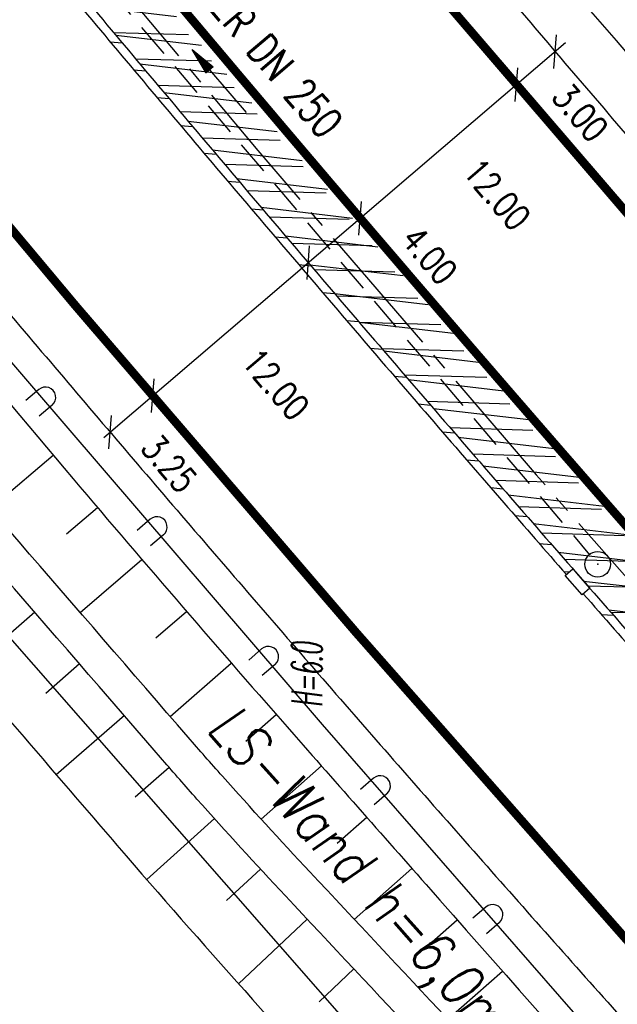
# Model space of a CAD drawing. Extents: x 448150 to 449332, y 437108 to 438384.
# Tile 124 of 172: x 448571 to 448606, y 437831 to 437889. Entities that reach past the tile are written whole.
import ezdxf
from ezdxf.enums import TextEntityAlignment as Align

# ---------------------------------------------------------------- set-up
doc = ezdxf.new("R2010")
doc.units = 0
doc.header["$LTSCALE"] = 2
doc.header["$MEASUREMENT"] = 0
for name, pattern in [('ACHSE', [5.5, 4, -0.5, 0.5, -0.5]), ('AUSGEZOGEN', [0]), ('GESTRICH-X2', [1.5, 1, -0.5])]:
    doc.linetypes.add(name, pattern=pattern)
doc.layers.get('0').update_dxf_attribs({"linetype": 'AUSGEZOGEN'})
for name, color, linetype in [('212-GRENZL-BAB', 7, 'AUSGEZOGEN'), ('ACHSETOP', 250, 'ACHSE'), ('ANMERKUNG', 7, 'CONTINUOUS'), ('BOESCHG', 250, 'AUSGEZOGEN'), ('BW-SCHRIFT', 250, 'AUSGEZOGEN'), ('DB-Flussumverlegungen', 15, 'CONTINUOUS'), ('FBRTOP', 250, 'AUSGEZOGEN'), ('KANAL', 7, 'GESTRICH-X2'), ('LAERMWAND', 1, 'AUSGEZOGEN'), ('MULDE', 250, 'AUSGEZOGEN'), ('PFEIL', 7, 'CONTINUOUS'), ('SCHLITZRINNE', 200, 'AUSGEZOGEN'), ('SCHRIFT', 7, 'AUSGEZOGEN'), ('SCHSYMBOL', 200, 'AUSGEZOGEN'), ('TEXTO', 4, 'CONTINUOUS')]:
    doc.layers.add(name, color=color, linetype=linetype)
doc.styles.add('ROMANS', font='romans.shx', dxfattribs={"width": 0.8})
pattern_1 = [(358.2745306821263, (448649.363878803, 437806.4095815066), (0.04516585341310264, 1.49931986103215), [])]

# ---------------------------------------------------------------- blocks, each defined once
blk = doc.blocks.new('LAERMR')
for p, q in [((-0.600039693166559, 0.1830825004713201), (-0.5998228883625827, -0.8169174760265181)), ((0.5999602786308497, 0.1833426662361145), (0.6001770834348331, -0.8166573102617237))]:
    blk.add_line(p, q)
blk.add_arc((-3.970726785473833e-05, 0.1832125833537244), 0.6, 0.01242200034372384, 180.0124220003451)
blk = doc.blocks.new('GST')
at = {"color": 0}
blk.add_circle((0, 0), 0.75, dxfattribs=at)
blk.add_point((0, 0), dxfattribs=at)
blk = doc.blocks.new('PFEIL2')
at = {"color": 0}
for p, q in [((0.8796887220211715, 0.0024565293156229), (-2.401395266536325, -0.0115320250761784)), ((0.8808543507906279, -0.2709205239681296), (0.8785230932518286, 0.2758335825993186)), ((0.8785230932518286, 0.2758335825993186), (2.429089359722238, 0.0090619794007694)), ((0.9110887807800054, 0.2702307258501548), (0.8785706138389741, 0.2646884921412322)), ((0.9651190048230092, 0.2609349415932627), (0.8786494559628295, 0.2461975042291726)), ((1.01914922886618, 0.2516391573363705), (0.8787282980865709, 0.2277065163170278)), ((1.073179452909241, 0.24234337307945), (0.8788071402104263, 0.2092155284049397)), ((1.127209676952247, 0.2330475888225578), (0.8788859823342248, 0.1907245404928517)), ((1.181239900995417, 0.2237518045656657), (0.8789648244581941, 0.1722335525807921)), ((1.235270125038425, 0.2144560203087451), (0.8790436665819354, 0.1537425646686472)), ((1.289300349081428, 0.2051602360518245), (0.8791225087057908, 0.1352515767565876)), ((1.34333057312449, 0.195864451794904), (0.8792013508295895, 0.1167605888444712)), ((1.397360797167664, 0.1865686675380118), (0.8792801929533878, 0.0982696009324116)), ((1.451391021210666, 0.1772728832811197), (0.8793590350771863, 0.0797786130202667)), ((1.505421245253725, 0.1679770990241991), (0.8794378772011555, 0.0612876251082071)), ((1.559451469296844, 0.1586813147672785), (0.8795167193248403, 0.0427966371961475)), ((1.613481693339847, 0.1493855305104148), (0.8795955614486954, 0.024305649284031)), ((1.66751191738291, 0.140089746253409), (0.8796744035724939, 0.005814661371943)), ((1.721542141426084, 0.1307939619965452), (0.8797532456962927, -0.0126763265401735)), ((1.775572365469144, 0.1214981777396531), (0.8798320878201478, -0.0311673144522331)), ((1.82960258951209, 0.1122023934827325), (0.8799109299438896, -0.0496583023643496)), ((1.883632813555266, 0.1029066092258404), (0.8799897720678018, -0.0681492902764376)), ((1.937663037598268, 0.0936108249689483), (0.8800686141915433, -0.08664027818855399)), ((1.991693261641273, 0.0843150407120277), (0.8801474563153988, -0.105131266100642)), ((2.045723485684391, 0.0750192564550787), (0.8802262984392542, -0.1236222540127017)), ((2.099753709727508, 0.0657234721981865), (0.8803051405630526, -0.1421132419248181)), ((2.153783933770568, 0.056427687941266), (0.8803839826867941, -0.1606042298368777)), ((2.207814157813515, 0.0471319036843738), (0.8804628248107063, -0.1790952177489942)), ((2.261844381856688, 0.0378361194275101), (0.8805416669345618, -0.1975862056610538)), ((2.31587460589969, 0.0285403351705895), (0.8806205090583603, -0.2160771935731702)), ((2.36990482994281, 0.0192445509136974), (0.8806993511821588, -0.2345681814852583)), ((2.423935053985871, 0.009948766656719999), (0.8807781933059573, -0.2530591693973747)), ((2.429089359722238, 0.0090619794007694), (0.8808543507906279, -0.2709205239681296))]:
    blk.add_line(p, q, dxfattribs=at)

msp = doc.modelspace()

# ---------------------------------------------------------------- hatches: boundary and pattern name
at = {"layer": 'SCHLITZRINNE'}
h = msp.add_hatch(dxfattribs=at)
h.set_pattern_fill('_USER', color=256, scale=1.5, angle=45, style=0, pattern_type=0)
h.set_pattern_definition([(353.2903893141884, (448535.0214528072, 437939.7289510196), (0.1752559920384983, 1.489726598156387), [])])
edge = h.paths.add_edge_path()
edge.add_arc((450110.1306910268, 439174.8855906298), 2002.144653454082, 217.6466916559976, 217.7521611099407)
edge.add_arc((450110.1306910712, 439174.8855906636), 2001.644653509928, 217.6466916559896, 217.8050314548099)
edge.add_arc((450106.0111629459, 439171.6895692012), 1996.430723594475, 217.8050312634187, 218.1638878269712)
edge.add_arc((450104.6204673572, 439170.5966182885), 1994.661945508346, 218.1638878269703, 218.5234401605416)
edge.add_arc((450102.3610331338, 439168.7978830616), 1991.77395461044, 218.5234403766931, 218.8832532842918)
edge.add_arc((450113.0802769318, 439177.4420506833), 2005.544351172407, 218.8832532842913, 219.2403848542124)
edge.add_arc((450118.7786976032, 439182.0962609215), 2012.90190994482, 219.2403848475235, 219.5968631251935)
edge.add_arc((450119.4406360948, 439182.6438030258), 2013.760958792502, 219.5968631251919, 219.9534656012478)
edge.add_arc((450109.1314138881, 439174.007603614), 2000.312389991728, 219.9534657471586, 220.3112649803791)
edge.add_arc((450102.1189203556, 439168.0582058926), 1991.116173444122, 220.3112649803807, 220.6706485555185)
edge.add_arc((450113.5814255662, 439177.9073012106), 2006.228873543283, 220.6706484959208, 221.0286759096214)
edge.add_arc((450111.6346336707, 439176.2132694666), 2003.648225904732, 221.028675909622, 221.3868683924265)
edge.add_arc((450104.9853657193, 439170.3538559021), 1994.78563646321, 221.3868683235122, 221.7458556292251)
edge.add_arc((450107.8928366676, 439172.9484951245), 1998.682499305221, 221.7458556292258, 222.1044143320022)
edge.add_arc((450110.1228680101, 439174.9637980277), 2001.688241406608, 222.1044143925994, 222.4627037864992)
edge.add_arc((450114.2325152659, 439178.7246774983), 2007.259005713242, 222.4627037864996, 222.8197621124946)
edge.add_arc((450115.8226584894, 439180.1981843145), 2009.426902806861, 222.8197620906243, 223.1766277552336)
edge.add_arc((450111.7406385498, 439176.3680447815), 2003.829326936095, 223.1766277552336, 223.5348545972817)
edge.add_arc((450104.4442216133, 439169.4355758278), 1993.7646945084, 223.5348548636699, 223.8939847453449)
edge.add_arc((450103.9872383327, 439168.9959033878), 1993.130545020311, 223.8939847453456, 224.2529103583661)
edge.add_arc((450116.3561424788, 439181.046388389), 2010.399128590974, 224.2529105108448, 224.6102912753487)
edge.add_arc((450116.7664725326, 439181.4511742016), 2010.975515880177, 224.6102912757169, 224.7212884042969)
edge.add_line((448524.848253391, 437951.9944236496), (448525.2441494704, 437952.2998189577))
h = msp.add_hatch(dxfattribs=at)
h.set_pattern_fill('_USER', color=256, scale=1.5, angle=45, style=0, pattern_type=0)
h.set_pattern_definition(pattern_1)
edge = h.paths.add_edge_path()
edge.add_arc((450115.8226584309, 439180.198184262), 2009.926902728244, 222.955100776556, 223.1766277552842)
edge.add_arc((450111.7406385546, 439176.3680447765), 2004.329326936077, 223.176627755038, 223.534854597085)
edge.add_arc((450104.4442218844, 439169.4355760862), 1994.264694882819, 223.5348548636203, 223.8939847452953)
edge.add_arc((450103.9872383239, 439168.9959033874), 1993.630545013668, 223.8939847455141, 224.2529103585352)
edge.add_arc((450116.3561426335, 439181.0463885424), 2010.899128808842, 224.252910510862, 224.6102912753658)
edge.add_arc((450116.7664725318, 439181.4511742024), 2011.475515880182, 224.6102912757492, 224.72128840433)
edge.add_arc((450110.1306910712, 439174.8855906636), 2001.644653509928, 217.6466916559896, 217.8050314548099)
edge.add_arc((450106.0111629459, 439171.6895692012), 1996.430723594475, 217.8050312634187, 218.1638878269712)
edge.add_arc((450104.6204673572, 439170.5966182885), 1994.661945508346, 218.1638878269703, 218.5234401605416)
edge.add_arc((450102.3610331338, 439168.7978830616), 1991.77395461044, 218.5234403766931, 218.8832532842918)
edge.add_arc((450113.0802769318, 439177.4420506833), 2005.544351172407, 218.8832532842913, 219.2403848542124)
edge.add_arc((450118.7786976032, 439182.0962609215), 2012.90190994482, 219.2403848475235, 219.5968631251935)
edge.add_arc((450119.4406360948, 439182.6438030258), 2013.760958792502, 219.5968631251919, 219.9534656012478)
edge.add_arc((450109.1314138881, 439174.007603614), 2000.312389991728, 219.9534657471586, 220.3112649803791)
edge.add_arc((450102.1189203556, 439168.0582058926), 1991.116173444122, 220.3112649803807, 220.6706485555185)
edge.add_arc((450113.5814255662, 439177.9073012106), 2006.228873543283, 220.6706484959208, 221.0286759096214)
edge.add_arc((450111.6346336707, 439176.2132694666), 2003.648225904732, 221.028675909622, 221.3868683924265)
edge.add_arc((450104.9853657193, 439170.3538559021), 1994.78563646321, 221.3868683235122, 221.7458556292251)
edge.add_arc((450107.8928366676, 439172.9484951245), 1998.682499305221, 221.7458556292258, 222.1044143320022)
edge.add_arc((450110.1228680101, 439174.9637980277), 2001.688241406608, 222.1044143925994, 222.4627037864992)
edge.add_arc((450114.2325152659, 439178.7246774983), 2007.259005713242, 222.4627037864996, 222.8197621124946)
edge.add_arc((450115.8226584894, 439180.1981843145), 2009.426902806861, 222.8197620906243, 223.1766277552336)
edge.add_arc((450111.7406385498, 439176.3680447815), 2003.829326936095, 223.1766277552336, 223.5348545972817)
edge.add_arc((450104.4442216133, 439169.4355758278), 1993.7646945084, 223.5348548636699, 223.8939847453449)
edge.add_arc((450103.9872383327, 439168.9959033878), 1993.130545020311, 223.8939847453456, 224.2529103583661)
edge.add_arc((450116.3561424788, 439181.046388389), 2010.399128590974, 224.2529105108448, 224.6102912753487)
edge.add_arc((450116.7664725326, 439181.4511742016), 2010.975515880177, 224.6102912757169, 224.7212884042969)
h = msp.add_hatch(dxfattribs=at)
h.set_pattern_fill('_USER', color=256, scale=1.5, angle=45, style=0, pattern_type=0)
h.set_pattern_definition(pattern_1)
edge = h.paths.add_edge_path()
edge.add_arc((450116.7664726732, 439181.4511743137), 2010.975516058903, 224.7212884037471, 224.9675874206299)
edge.add_arc((450103.943453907, 439168.6426522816), 1992.851276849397, 224.967587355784, 225.2539309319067)
edge.add_arc((450116.7664726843, 439181.4511743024), 2011.475516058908, 224.7212884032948, 224.8060374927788)
edge.add_arc((450115.8226584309, 439180.198184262), 2009.926902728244, 222.955100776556, 223.1766277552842)
edge.add_arc((450111.7406385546, 439176.3680447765), 2004.329326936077, 223.176627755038, 223.534854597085)
edge.add_arc((450104.4442218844, 439169.4355760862), 1994.264694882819, 223.5348548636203, 223.8939847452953)
edge.add_arc((450103.9872383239, 439168.9959033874), 1993.630545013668, 223.8939847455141, 224.2529103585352)
edge.add_arc((450116.3561426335, 439181.0463885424), 2010.899128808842, 224.252910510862, 224.6102912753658)
edge.add_arc((450116.7664725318, 439181.4511742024), 2011.475515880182, 224.6102912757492, 224.72128840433)
edge.add_arc((450110.1306910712, 439174.8855906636), 2001.644653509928, 217.6466916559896, 217.8050314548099)
edge.add_arc((450106.0111629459, 439171.6895692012), 1996.430723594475, 217.8050312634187, 218.1638878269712)
edge.add_arc((450104.6204673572, 439170.5966182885), 1994.661945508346, 218.1638878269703, 218.5234401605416)
edge.add_arc((450102.3610331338, 439168.7978830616), 1991.77395461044, 218.5234403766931, 218.8832532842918)
edge.add_arc((450113.0802769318, 439177.4420506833), 2005.544351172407, 218.8832532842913, 219.2403848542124)
edge.add_arc((450118.7786976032, 439182.0962609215), 2012.90190994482, 219.2403848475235, 219.5968631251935)
edge.add_arc((450119.4406360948, 439182.6438030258), 2013.760958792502, 219.5968631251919, 219.9534656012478)
edge.add_arc((450109.1314138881, 439174.007603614), 2000.312389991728, 219.9534657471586, 220.3112649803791)
edge.add_arc((450102.1189203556, 439168.0582058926), 1991.116173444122, 220.3112649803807, 220.6706485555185)
edge.add_arc((450113.5814255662, 439177.9073012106), 2006.228873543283, 220.6706484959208, 221.0286759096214)
edge.add_arc((450111.6346336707, 439176.2132694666), 2003.648225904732, 221.028675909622, 221.3868683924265)
edge.add_arc((450104.9853657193, 439170.3538559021), 1994.78563646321, 221.3868683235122, 221.7458556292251)
edge.add_arc((450107.8928366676, 439172.9484951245), 1998.682499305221, 221.7458556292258, 222.1044143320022)
edge.add_arc((450110.1228680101, 439174.9637980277), 2001.688241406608, 222.1044143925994, 222.4627037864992)
edge.add_arc((450114.2325152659, 439178.7246774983), 2007.259005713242, 222.4627037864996, 222.8197621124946)
edge.add_arc((450115.8226584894, 439180.1981843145), 2009.426902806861, 222.8197620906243, 223.1766277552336)
edge.add_arc((450111.7406385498, 439176.3680447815), 2003.829326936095, 223.1766277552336, 223.5348545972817)
edge.add_arc((450104.4442216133, 439169.4355758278), 1993.7646945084, 223.5348548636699, 223.8939847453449)
edge.add_arc((450103.9872383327, 439168.9959033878), 1993.130545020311, 223.8939847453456, 224.2529103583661)
edge.add_arc((450116.3561424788, 439181.046388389), 2010.399128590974, 224.2529105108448, 224.6102912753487)
edge.add_arc((450116.7664725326, 439181.4511742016), 2010.975515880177, 224.6102912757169, 224.7212884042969)
h = msp.add_hatch(dxfattribs=at)
h.set_pattern_fill('_USER', color=256, scale=1.5, angle=45, style=0, pattern_type=0)
h.set_pattern_definition([(0.1980866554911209, (448696.2442346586, 437758.026077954), (-0.005185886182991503, 1.499991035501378), [])])
edge = h.paths.add_edge_path()
edge.add_arc((450103.943454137, 439168.6426525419), 1992.851277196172, 225.2539309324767, 225.3265045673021)
edge.add_arc((450104.3794287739, 439169.0836245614), 1993.47138219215, 225.326504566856, 225.6855134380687)
edge.add_arc((450114.1124824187, 439179.0524163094), 2007.403687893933, 225.6855135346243, 226.0432743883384)
edge.add_arc((450116.3736194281, 439181.3974340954), 2010.661271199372, 226.0432743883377, 226.400342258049)
edge.add_arc((450108.3451864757, 439172.9666465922), 1999.019367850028, 226.4003422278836, 226.7584483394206)
edge.add_arc((450107.3588564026, 439171.9178370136), 1997.579628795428, 226.7584483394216, 227.1168978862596)
edge.add_arc((450114.2204334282, 439179.3061425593), 2007.662698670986, 227.1168979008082, 227.4744461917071)
edge.add_arc((450112.0440671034, 439176.9331811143), 2004.442835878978, 227.4744461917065, 227.8323801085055)
edge.add_arc((450107.8236874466, 439172.2734703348), 1998.155983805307, 227.8323802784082, 228.1908768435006)
edge.add_arc((450107.6633674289, 439172.0942196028), 1997.915498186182, 228.1908768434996, 228.5497477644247)
edge.add_arc((450107.0338601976, 439171.3814444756), 1996.964536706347, 228.5497477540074, 228.9087041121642)
edge.add_arc((450111.5720438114, 439176.5852576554), 2003.869229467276, 228.9087041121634, 229.2659637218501)
edge.add_arc((450119.0927358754, 439185.3183664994), 2015.394332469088, 229.2659636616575, 229.6222003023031)
edge.add_arc((450115.1341163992, 439180.6633512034), 2009.283699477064, 229.6222003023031, 229.9799192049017)
edge.add_arc((450101.8076372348, 439164.7927714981), 1988.560033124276, 229.9799192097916, 230.3394972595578)
edge.add_arc((450135.9051685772, 439205.9211021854), 2041.984570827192, 230.3394972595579, 230.6991443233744)
edge.add_arc((450015.7876965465, 439059.170701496), 1852.343100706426, 230.6991443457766, 231.0767531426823)
edge.add_arc((450440.0375489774, 439584.5130156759), 2527.600447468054, 231.0767531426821, 231.4132104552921)
edge.add_arc((449605.1761936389, 438538.2055732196), 1189.036759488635, 231.4132105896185, 231.9037650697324)
edge.add_arc((451876.5991440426, 441435.4507137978), 4870.529883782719, 231.9037650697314, 232.0541152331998)
edge.add_arc((449764.3854963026, 438726.6709472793), 1435.572195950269, 232.0541152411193, 232.3310514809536)
edge.add_arc((663048.573453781, 714993.4720216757), 350453.466018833, 232.3310514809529, 232.3318236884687)
edge.add_arc((452105.7084385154, 441751.7732129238), 5260.88459689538, 232.3318372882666, 232.3381398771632)
edge.add_arc((1083717.784073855, 1260087.557980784), 1038995.50756355, 232.3381398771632, 232.3388292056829)
edge.add_arc((362297.7477168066, 325361.768706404), 141749.6682493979, 52.33595822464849, 52.34101085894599, ccw=False)
edge.add_arc((130991.0734303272, 25697.40866004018), 520301.5223611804, 52.334581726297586, 52.33595822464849, ccw=False)
edge.add_arc((597397.7431004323, 629905.0213576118), 242982.1868703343, 232.3337962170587, 232.3367437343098)
edge.add_arc((1091510.304045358, 1270060.009055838), 1051651.236085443, 232.3367437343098, 232.3374247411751)
edge.add_arc((63904.40745671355, -61307.13840765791), 630166.9348412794, 52.33651599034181, 52.33765248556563, ccw=False)
edge.add_line((448950.6779704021, 437541.2707616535), (448965.9326858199, 437529.4960618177))
edge.add_arc((450103.9434541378, 439168.6426525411), 1993.351277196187, 225.2539309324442, 225.3265045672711)
edge.add_arc((450104.3794287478, 439169.0836245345), 1993.971382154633, 225.3265045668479, 225.6339517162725)
h = msp.add_hatch(dxfattribs=at)
h.set_pattern_fill('_USER', color=256, scale=1.5, angle=45, style=0, pattern_type=0)
h.set_pattern_definition([(1.08479702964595, (448717.7676588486, 437736.8697996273), (-0.02839822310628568, 1.499731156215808), [])])
edge = h.paths.add_edge_path()
edge.add_arc((450104.379387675, 439169.0835825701), 1993.971323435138, 225.6771355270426, 225.6855134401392)
edge.add_arc((450114.1124825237, 439179.0524164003), 2007.903688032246, 225.6855135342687, 226.043274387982)
edge.add_arc((450116.3736194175, 439181.3974340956), 2011.161271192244, 226.0432743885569, 226.3487635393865)
edge.add_arc((450103.943454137, 439168.6426525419), 1992.851277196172, 225.2539309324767, 225.3265045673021)
edge.add_arc((450104.3794287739, 439169.0836245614), 1993.47138219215, 225.326504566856, 225.6855134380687)
edge.add_arc((450114.1124824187, 439179.0524163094), 2007.403687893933, 225.6855135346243, 226.0432743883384)
edge.add_arc((450116.3736194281, 439181.3974340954), 2010.661271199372, 226.0432743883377, 226.400342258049)
edge.add_arc((450108.3451864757, 439172.9666465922), 1999.019367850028, 226.4003422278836, 226.7584483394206)
edge.add_arc((450107.3588564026, 439171.9178370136), 1997.579628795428, 226.7584483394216, 227.1168978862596)
edge.add_arc((450114.2204334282, 439179.3061425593), 2007.662698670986, 227.1168979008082, 227.4744461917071)
edge.add_arc((450112.0440671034, 439176.9331811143), 2004.442835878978, 227.4744461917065, 227.8323801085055)
edge.add_arc((450107.8236874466, 439172.2734703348), 1998.155983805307, 227.8323802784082, 228.1908768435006)
edge.add_arc((450107.6633674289, 439172.0942196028), 1997.915498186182, 228.1908768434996, 228.5497477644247)
edge.add_arc((450107.0338601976, 439171.3814444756), 1996.964536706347, 228.5497477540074, 228.9087041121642)
edge.add_arc((450111.5720438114, 439176.5852576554), 2003.869229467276, 228.9087041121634, 229.2659637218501)
edge.add_arc((450119.0927358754, 439185.3183664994), 2015.394332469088, 229.2659636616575, 229.6222003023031)
edge.add_arc((450115.1341163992, 439180.6633512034), 2009.283699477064, 229.6222003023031, 229.9799192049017)
edge.add_arc((450101.8076372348, 439164.7927714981), 1988.560033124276, 229.9799192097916, 230.3394972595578)
edge.add_arc((450135.9051685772, 439205.9211021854), 2041.984570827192, 230.3394972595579, 230.6991443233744)
edge.add_arc((450015.7876965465, 439059.170701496), 1852.343100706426, 230.6991443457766, 231.0767531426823)
edge.add_arc((450440.0375489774, 439584.5130156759), 2527.600447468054, 231.0767531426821, 231.4132104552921)
edge.add_arc((449605.1761936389, 438538.2055732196), 1189.036759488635, 231.4132105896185, 231.9037650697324)
edge.add_arc((451876.5991440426, 441435.4507137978), 4870.529883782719, 231.9037650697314, 232.0541152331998)
edge.add_arc((449764.3854963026, 438726.6709472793), 1435.572195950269, 232.0541152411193, 232.3310514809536)
edge.add_arc((663048.573453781, 714993.4720216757), 350453.466018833, 232.3310514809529, 232.3318236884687)
edge.add_arc((452105.7084385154, 441751.7732129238), 5260.88459689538, 232.3318372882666, 232.3381398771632)
edge.add_arc((1083717.784073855, 1260087.557980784), 1038995.50756355, 232.3381398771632, 232.3388292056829)
edge.add_arc((362297.7477168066, 325361.768706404), 141749.6682493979, 52.33595822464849, 52.34101085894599, ccw=False)
edge.add_arc((130991.0734303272, 25697.40866004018), 520301.5223611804, 52.334581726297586, 52.33595822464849, ccw=False)
edge.add_arc((597397.7431004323, 629905.0213576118), 242982.1868703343, 232.3337962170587, 232.3367437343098)
edge.add_arc((1091510.304045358, 1270060.009055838), 1051651.236085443, 232.3367437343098, 232.3374247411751)
edge.add_arc((63904.40745671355, -61307.13840765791), 630166.9348412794, 52.33651599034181, 52.33765248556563, ccw=False)
edge.add_line((448950.6779704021, 437541.2707616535), (448965.9326858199, 437529.4960618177))
h = msp.add_hatch(dxfattribs=at)
h.set_pattern_fill('_USER', color=256, scale=1.5, angle=45, style=0, pattern_type=0)
h.set_pattern_definition([(1.922824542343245, (448737.9662619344, 437717.583523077), (-0.05032998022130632, 1.49915539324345), [])])
edge = h.paths.add_edge_path()
edge.add_arc((450116.3736345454, 439181.3974497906), 2011.161292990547, 226.3915782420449, 226.4003422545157)
edge.add_arc((450108.3451864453, 439172.9666465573), 1999.519367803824, 226.4003422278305, 226.7584483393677)
edge.add_arc((450107.3588563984, 439171.9178370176), 1998.079628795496, 226.7584483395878, 227.1168978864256)
edge.add_arc((450114.2204334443, 439179.3061425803), 2008.162698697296, 227.1168979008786, 227.4744461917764)
edge.add_arc((450112.0440671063, 439176.9331811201), 2004.942835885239, 227.4744461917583, 227.8323801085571)
edge.add_arc((450107.8236875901, 439172.2734704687), 1998.655984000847, 227.832380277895, 228.0686533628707)
edge.add_arc((450103.943454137, 439168.6426525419), 1992.851277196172, 225.2539309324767, 225.3265045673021)
edge.add_arc((450104.3794287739, 439169.0836245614), 1993.47138219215, 225.326504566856, 225.6855134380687)
edge.add_arc((450114.1124824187, 439179.0524163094), 2007.403687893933, 225.6855135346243, 226.0432743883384)
edge.add_arc((450116.3736194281, 439181.3974340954), 2010.661271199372, 226.0432743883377, 226.400342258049)
edge.add_arc((450108.3451864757, 439172.9666465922), 1999.019367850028, 226.4003422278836, 226.7584483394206)
edge.add_arc((450107.3588564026, 439171.9178370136), 1997.579628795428, 226.7584483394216, 227.1168978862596)
edge.add_arc((450114.2204334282, 439179.3061425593), 2007.662698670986, 227.1168979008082, 227.4744461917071)
edge.add_arc((450112.0440671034, 439176.9331811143), 2004.442835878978, 227.4744461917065, 227.8323801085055)
edge.add_arc((450107.8236874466, 439172.2734703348), 1998.155983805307, 227.8323802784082, 228.1908768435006)
edge.add_arc((450107.6633674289, 439172.0942196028), 1997.915498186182, 228.1908768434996, 228.5497477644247)
edge.add_arc((450107.0338601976, 439171.3814444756), 1996.964536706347, 228.5497477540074, 228.9087041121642)
edge.add_arc((450111.5720438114, 439176.5852576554), 2003.869229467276, 228.9087041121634, 229.2659637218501)
edge.add_arc((450119.0927358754, 439185.3183664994), 2015.394332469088, 229.2659636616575, 229.6222003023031)
edge.add_arc((450115.1341163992, 439180.6633512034), 2009.283699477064, 229.6222003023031, 229.9799192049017)
edge.add_arc((450101.8076372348, 439164.7927714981), 1988.560033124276, 229.9799192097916, 230.3394972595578)
edge.add_arc((450135.9051685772, 439205.9211021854), 2041.984570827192, 230.3394972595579, 230.6991443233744)
edge.add_arc((450015.7876965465, 439059.170701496), 1852.343100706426, 230.6991443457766, 231.0767531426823)
edge.add_arc((450440.0375489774, 439584.5130156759), 2527.600447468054, 231.0767531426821, 231.4132104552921)
edge.add_arc((449605.1761936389, 438538.2055732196), 1189.036759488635, 231.4132105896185, 231.9037650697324)
edge.add_arc((451876.5991440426, 441435.4507137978), 4870.529883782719, 231.9037650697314, 232.0541152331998)
edge.add_arc((449764.3854963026, 438726.6709472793), 1435.572195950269, 232.0541152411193, 232.3310514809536)
edge.add_arc((663048.573453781, 714993.4720216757), 350453.466018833, 232.3310514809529, 232.3318236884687)
edge.add_arc((452105.7084385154, 441751.7732129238), 5260.88459689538, 232.3318372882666, 232.3381398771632)
edge.add_arc((1083717.784073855, 1260087.557980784), 1038995.50756355, 232.3381398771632, 232.3388292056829)
edge.add_arc((362297.7477168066, 325361.768706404), 141749.6682493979, 52.33595822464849, 52.34101085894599, ccw=False)
edge.add_arc((130991.0734303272, 25697.40866004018), 520301.5223611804, 52.334581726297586, 52.33595822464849, ccw=False)
edge.add_arc((597397.7431004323, 629905.0213576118), 242982.1868703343, 232.3337962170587, 232.3367437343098)
edge.add_arc((1091510.304045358, 1270060.009055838), 1051651.236085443, 232.3367437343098, 232.3374247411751)
edge.add_arc((63904.40745671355, -61307.13840765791), 630166.9348412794, 52.33651599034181, 52.33765248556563, ccw=False)
edge.add_line((448950.6779704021, 437541.2707616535), (448965.9326858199, 437529.4960618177))
h = msp.add_hatch(dxfattribs=at)
h.set_pattern_fill('_USER', color=256, scale=1.5, angle=45, style=0, pattern_type=0)
h.set_pattern_definition([(5.433360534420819, (448830.8072463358, 437635.43702097), (-0.1420319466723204, 1.49326050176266), [])])
edge = h.paths.add_edge_path()
edge.add_arc((450115.1341164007, 439180.663351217), 2009.783699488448, 229.7033177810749, 229.9799192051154)
edge.add_arc((450101.807637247, 439164.792771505), 1989.060033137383, 229.9799192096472, 230.3394972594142)
edge.add_arc((450135.9051685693, 439205.921102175), 2042.484570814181, 230.3394972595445, 230.6991443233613)
edge.add_arc((450015.7876965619, 439059.1707015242), 1852.843100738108, 230.6991443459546, 231.0767531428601)
edge.add_arc((450440.0375488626, 439584.5130155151), 2528.100447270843, 231.0767531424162, 231.2110681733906)
edge.add_arc((450103.943454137, 439168.6426525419), 1992.851277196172, 225.2539309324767, 225.3265045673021)
edge.add_arc((450104.3794287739, 439169.0836245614), 1993.47138219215, 225.326504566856, 225.6855134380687)
edge.add_arc((450114.1124824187, 439179.0524163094), 2007.403687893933, 225.6855135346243, 226.0432743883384)
edge.add_arc((450116.3736194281, 439181.3974340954), 2010.661271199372, 226.0432743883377, 226.400342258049)
edge.add_arc((450108.3451864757, 439172.9666465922), 1999.019367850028, 226.4003422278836, 226.7584483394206)
edge.add_arc((450107.3588564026, 439171.9178370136), 1997.579628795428, 226.7584483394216, 227.1168978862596)
edge.add_arc((450114.2204334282, 439179.3061425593), 2007.662698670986, 227.1168979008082, 227.4744461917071)
edge.add_arc((450112.0440671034, 439176.9331811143), 2004.442835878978, 227.4744461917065, 227.8323801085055)
edge.add_arc((450107.8236874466, 439172.2734703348), 1998.155983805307, 227.8323802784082, 228.1908768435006)
edge.add_arc((450107.6633674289, 439172.0942196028), 1997.915498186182, 228.1908768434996, 228.5497477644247)
edge.add_arc((450107.0338601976, 439171.3814444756), 1996.964536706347, 228.5497477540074, 228.9087041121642)
edge.add_arc((450111.5720438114, 439176.5852576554), 2003.869229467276, 228.9087041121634, 229.2659637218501)
edge.add_arc((450119.0927358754, 439185.3183664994), 2015.394332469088, 229.2659636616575, 229.6222003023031)
edge.add_arc((450115.1341163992, 439180.6633512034), 2009.283699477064, 229.6222003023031, 229.9799192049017)
edge.add_arc((450101.8076372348, 439164.7927714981), 1988.560033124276, 229.9799192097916, 230.3394972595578)
edge.add_arc((450135.9051685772, 439205.9211021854), 2041.984570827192, 230.3394972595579, 230.6991443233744)
edge.add_arc((450015.7876965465, 439059.170701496), 1852.343100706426, 230.6991443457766, 231.0767531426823)
edge.add_arc((450440.0375489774, 439584.5130156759), 2527.600447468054, 231.0767531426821, 231.4132104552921)
edge.add_arc((449605.1761936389, 438538.2055732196), 1189.036759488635, 231.4132105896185, 231.9037650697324)
edge.add_arc((451876.5991440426, 441435.4507137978), 4870.529883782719, 231.9037650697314, 232.0541152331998)
edge.add_arc((449764.3854963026, 438726.6709472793), 1435.572195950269, 232.0541152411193, 232.3310514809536)
edge.add_arc((663048.573453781, 714993.4720216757), 350453.466018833, 232.3310514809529, 232.3318236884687)
edge.add_arc((452105.7084385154, 441751.7732129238), 5260.88459689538, 232.3318372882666, 232.3381398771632)
edge.add_arc((1083717.784073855, 1260087.557980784), 1038995.50756355, 232.3381398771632, 232.3388292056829)
edge.add_arc((362297.7477168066, 325361.768706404), 141749.6682493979, 52.33595822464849, 52.34101085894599, ccw=False)
edge.add_arc((130991.0734303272, 25697.40866004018), 520301.5223611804, 52.334581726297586, 52.33595822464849, ccw=False)
edge.add_arc((597397.7431004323, 629905.0213576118), 242982.1868703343, 232.3337962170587, 232.3367437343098)
edge.add_arc((1091510.304045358, 1270060.009055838), 1051651.236085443, 232.3367437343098, 232.3374247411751)
edge.add_arc((63904.40745671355, -61307.13840765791), 630166.9348412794, 52.33651599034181, 52.33765248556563, ccw=False)
edge.add_line((448950.6779704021, 437541.2707616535), (448965.9326858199, 437529.4960618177))

# ---------------------------------------------------------------- linework, layer by layer
msp.add_line((448603.3328260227, 437887.5111247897), (448576.3196787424, 437864.431375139))
at = {"layer": '212-GRENZL-BAB', "flags": 128}
msp.add_lwpolyline([(448608.3859923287, 437809.9037843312), (448516.6737435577, 437914.5459533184)], dxfattribs=at)
at = {"layer": 'ACHSETOP', "flags": 128}
msp.add_lwpolyline([(448380.2407538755, 438171.8989118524), (448383.346, 438166.505), (448396.089, 438144.997), (448409.099, 438123.649), (448422.375, 438102.466), (448435.915, 438081.45), (448449.717, 438060.605), (448463.778, 438039.935), (448478.096, 438019.441), (448492.67, 437999.129), (448507.496, 437979), (448522.573, 437959.057), (448537.8970000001, 437939.305), (448553.468, 437919.746), (448569.282, 437900.384), (448585.336, 437881.22), (448601.629, 437862.258), (448618.157, 437843.502), (448634.919, 437824.954), (448651.911, 437806.617), (448669.131, 437788.493), (448686.577, 437770.586), (448704.244, 437752.899), (448722.132, 437735.434), (448740.236, 437718.194), (448758.555, 437701.181), (448777.084, 437684.399), (448795.822, 437667.85), (448814.766, 437651.536), (448833.911, 437635.46), (448853.257, 437619.625), (448872.798, 437604.033), (448888.336, 437591.917), (448892.529, 437588.68), (448912.32, 437573.405), (448932.11, 437558.129), (448951.9, 437542.854), (449011.271, 437497.027), (449090.432, 437435.925), (449169.594, 437374.823), (449183.7020855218, 437363.9332139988)], dxfattribs=at)
at = {"layer": 'BOESCHG'}
for p, q in [((448569.6835699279, 437860.2916493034), (448573.3737931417, 437863.4075046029)), ((448574.1355799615, 437858.8052006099), (448575.9587794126, 437860.3549967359)), ((448574.9438934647, 437854.2171023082), (448578.5556246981, 437857.3125733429)), ((448572.2900364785, 437854.2277096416), (448568.3479476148, 437850.8133431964)), ((448579.3703118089, 437852.7300512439), (448581.1648012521, 437854.280718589)), ((448574.9090944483, 437851.2043780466), (448572.9257642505, 437849.4859556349)), ((448580.2082486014, 437848.1421552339), (448583.786266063, 437851.2594824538)), ((448577.5286732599, 437848.1814977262), (448573.545086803, 437844.7287856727)), ((448584.6352326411, 437846.6811753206), (448586.4199759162, 437848.2489147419)), ((448585.5297424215, 437842.1317742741), (448589.0637994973, 437845.2472188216)), ((448580.1492982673, 437845.1595282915), (448578.156853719, 437843.4235152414)), ((448582.8018729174, 437842.1656380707), (448578.8392500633, 437838.6010896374)), ((448589.9779212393, 437840.7198096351), (448591.7093646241, 437842.2470550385)), ((448585.4974992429, 437839.2104339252), (448583.5112825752, 437837.37329707)), ((448590.9857899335, 437836.2733517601), (448594.3558003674, 437839.2476591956)), ((448588.2293612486, 437836.2886569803), (448584.2062050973, 437832.5130141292)), ((448595.363386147, 437834.8012845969), (448597.0030502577, 437836.2489817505)), ((448590.9661047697, 437833.3714258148), (448588.9216224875, 437831.4541446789)), ((448596.4600701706, 437830.4333815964), (448599.65054927, 437833.2505240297))]:
    msp.add_line(p, q, dxfattribs=at)
for points in [[(448543.315, 437900.819, -0.007568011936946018), (448552.1199183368, 437889.3959782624, 0.01133182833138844), (448558.058, 437881.811, 0.003852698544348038), (448574.5341737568, 437862.0331737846, 0.005016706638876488), (448587.455, 437847.071, 0.0002339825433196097), (448595.9878966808, 437837.3972506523, 8.051435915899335e-05), (448620.803, 437809.3, 0.001388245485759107), (448630.5089723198, 437798.3751242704, -0.003850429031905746), (448633.989, 437794.419, -0.05864571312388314), (448634.1822614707, 437794.1344408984, -0.0323448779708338), (448634.433, 437793.565, -0.1855427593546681), (448634.4244334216, 437793.0551901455, -0.121847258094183), (448633.9779999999, 437792.438)], [(448541.906, 437884.683, 0.007604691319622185), (448551.6329397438, 437871.0305146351, 0.01605821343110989), (448556.541, 437864.789, 0.001578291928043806), (448568.9657586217, 437850.0867173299, 0.002280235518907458), (448577.644, 437839.977, 0.01638344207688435), (448608.0208572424, 437807.1517458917, 0.0650153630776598), (448616.949, 437800.201, 0.02045342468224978), (448618.687568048, 437799.2719773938, -0.02191163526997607), (448620.308, 437798.4, -0.03094158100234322)]]:
    msp.add_lwpolyline(points, format="xyb", dxfattribs=at)
at = {"layer": 'DB-Flussumverlegungen', "linetype": 'Continuous'}
for major_axis, ratio, start_param, end_param in [((139.0171913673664, 139.0171913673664), 0.9999999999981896, 2.808613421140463, 3.279796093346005), ((141.7749077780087, 141.7749077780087), 0.9999999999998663, 2.808613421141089, 3.279161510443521)]:
    msp.add_ellipse((448702.515147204, 437963.6315624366), major_axis=major_axis, ratio=ratio, start_param=start_param, end_param=end_param, dxfattribs=at)
at = {"layer": 'FBRTOP'}
for points in [[(448962.2872515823, 437556.3115259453, -1.522656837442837e-06), (448991.9728388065, 437533.39795862, 9.950078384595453e-07), (449021.6584260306, 437510.4843912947, 4.046808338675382e-07), (449059.5237426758, 437481.2572631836, 3.71065800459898e-07), (449100.8193824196, 437449.3824249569, 2.481725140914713e-06), (449140.4003413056, 437418.8314566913, -3.055097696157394e-06), (449179.9813001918, 437388.2804884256, -1.710758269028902e-06), (449197.089015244, 437375.0754632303, 3.82190209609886e-06)], [(448881.9877413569, 437575.0255367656, 2.987948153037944e-06), (448891.8840349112, 437567.3874242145, -2.204526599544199e-05), (448901.7803284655, 437559.7493116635, -6.005538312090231e-06), (448911.6749453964, 437552.1116073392, 1.286102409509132e-05), (448921.5695623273, 437544.473903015, 2.971727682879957e-06), (448931.4647785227, 437536.8362361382, -4.95882751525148e-06), (448941.359994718, 437529.1985692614, -4.332010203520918e-07), (448949.8080183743, 437522.6777790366, 9.94997030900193e-07)], [(448525.8124890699, 437926.7668060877, 0.001271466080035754), (448532.1587585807, 437918.753413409, 0.001570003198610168), (448540.0396239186, 437908.9176638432, 0.001558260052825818), (448547.9770606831, 437899.1373418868, 0.001555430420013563), (448555.9897991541, 437889.3889365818, 0.001555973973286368), (448564.0693317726, 437879.6830285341, 0.001561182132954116), (448572.182061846, 437870.0598894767, 0.001568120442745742), (448580.3533691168, 437860.4894590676, 0.00156218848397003), (448588.6156875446, 437850.9342275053, 0.001562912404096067), (448596.9306789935, 437841.4386884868, 0.001566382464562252), (448605.2863841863, 437832.0162951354, 0.001564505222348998), (448613.707300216, 437822.6393098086, 0.001563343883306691), (448622.1930095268, 437813.308259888, 0.001557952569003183), (448630.7310683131, 437804.036591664, 0.001557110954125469), (448639.3313705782, 437794.8133136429, 0.001563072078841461), (448647.9979685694, 437785.6344504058, 0.001567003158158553), (448656.6999722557, 437776.5329108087, 0.001445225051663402), (448664.7735481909, 437768.1898621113, 0.001559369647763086)], [(448574.504528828, 437920.8030168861, 0.001555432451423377), (448582.3815602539, 437911.2197146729, 0.001555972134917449), (448590.3241924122, 437901.6782646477, 0.001561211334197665), (448598.2993013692, 437892.2183697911, 0.001568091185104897), (448606.3318604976, 437882.8104456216, 0.001562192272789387), (448614.4537137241, 437873.4176598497, 0.001562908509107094), (448622.6273769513, 437864.0835147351, 0.001566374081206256), (448630.8410851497, 437854.8212453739, 0.001564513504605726), (448639.1188913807, 437845.6036175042, 0.001563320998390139), (448647.4605558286, 437836.4309612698, 0.001557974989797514), (448655.853847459, 437827.3164980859, 0.001557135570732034), (448664.308315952, 437818.249618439, 0.001563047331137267), (448672.8277469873, 437809.2266218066, 0.001566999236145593), (448681.3818679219, 437800.2797545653, 0.001566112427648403), (448689.9842994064, 437791.3944981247, 0.001559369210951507), (448698.6795427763, 437782.5249991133, 0.00155900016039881), (448707.430366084, 437773.7094662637, 0.0015660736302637), (448716.1963437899, 437764.9883681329, 0.0004694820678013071), (448718.8356771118, 437762.383841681, 0.001561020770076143)], [(448902.9174867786, 437602.1365724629, 3.032821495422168e-06), (448912.8122047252, 437594.4996761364, -2.204753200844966e-05)]]:
    msp.add_lwpolyline(points, format="xyb", dxfattribs=at)
at = {"layer": 'FBRTOP', "const_width": 0.5}
for points in [[(448933.3320797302, 437559.7121996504, 2.971381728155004e-06), (448943.2270546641, 437552.0747189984, -4.95891396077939e-06), (448953.1220295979, 437544.4372383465, -1.522580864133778e-06), (448982.8075398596, 437521.5237304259, 9.950021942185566e-07), (449012.4930501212, 437498.6102225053, 4.808282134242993e-07), (449050.3580322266, 437469.3833618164, 4.408802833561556e-07), (449091.6540449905, 437437.5082264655, 2.481723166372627e-06), (449131.2350401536, 437406.957230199, -3.055103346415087e-06), (449170.8160353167, 437376.4062339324, -1.446089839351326e-06), (449185.2770817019, 437365.2441195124, 3.821904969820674e-06)], [(448960.466454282, 437553.9525838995, -1.522656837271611e-06), (448990.1520271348, 437531.0390276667)], [(449098.9985865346, 437447.0234818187, 2.481725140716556e-06), (449138.5795705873, 437416.4724941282, -3.055097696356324e-06), (449178.1605033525, 437385.9215460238, -1.658163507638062e-06), (449194.7424426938, 437373.1223569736, 3.821902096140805e-06)], [(448526.2902941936, 437957.4976299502, 0.001125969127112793), (448531.7893117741, 437950.3765710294, 0.001565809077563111), (448539.4695164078, 437940.5408597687, 0.001568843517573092), (448547.2193559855, 437930.7432212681, 0.001569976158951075), (448555.0249131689, 437921.0014592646, 0.00155828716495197), (448562.88665957, 437911.3144000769, 0.001555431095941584), (448570.8231247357, 437901.6587899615, 0.001555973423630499), (448578.8257133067, 437892.0453145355, 0.00156119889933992), (448586.8610942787, 437882.5139258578, 0.001568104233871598), (448594.9544190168, 437873.0348310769, 0.00156219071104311), (448603.1377898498, 437863.5709011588, 0.001562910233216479), (448611.3733486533, 437854.1660725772, 0.001566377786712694), (448619.6492453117, 437844.8336759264, 0.001564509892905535), (448627.9897273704, 437835.5462564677, 0.001563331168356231), (448636.3944771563, 437826.3042307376, 0.001557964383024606), (448644.8511704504, 437817.1209186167, 0.001557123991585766), (448653.3695077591, 437807.9855433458, 0.001563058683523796), (448661.9533914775, 437798.8942839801, 0.001567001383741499), (448670.5722785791, 437789.8796770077, 0.001566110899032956), (448679.2398020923, 437780.9271885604, 0.001559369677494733), (448688.000828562, 437771.990588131, 0.001095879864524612), (448694.1928744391, 437765.7411875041, 0.001566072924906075)], [(448901.0967562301, 437599.777578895, 3.032821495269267e-06), (448910.9915027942, 437592.1406604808, -2.204753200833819e-05)], [(448893.7511749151, 437590.2631261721, 3.013003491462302e-06), (448903.6465829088, 437582.6256971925, -2.204653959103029e-05)]]:
    msp.add_lwpolyline(points, format="xyb", dxfattribs=at)
for points in [[(448391.1619444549, 438180.9888697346), (448395.4353410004, 438173.5658432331), (448408.089263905, 438152.2081901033), (448421.0082945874, 438131.0094608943), (448434.1912975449, 438109.9748456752), (448447.6364776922, 438089.1060195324), (448461.3417935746, 438068.4070404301), (448475.3045076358, 438047.8815230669), (448489.5221852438, 438027.5311190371), (448503.9940747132, 438007.3614319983), (448518.7164820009, 437987.3730780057), (448533.6880067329, 437967.5695947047), (448548.904614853, 437947.9560183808), (448564.3663921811, 437928.5342148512), (448580.0698731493, 437909.3075297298), (448596.0116599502, 437890.2774810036), (448612.1905289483, 437871.4483081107), (448628.6027171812, 437852.8237314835), (448645.2473400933, 437834.4056151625), (448662.1205543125, 437816.1968034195), (448679.2199500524, 437798.1997390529), (448696.5437999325, 437780.418116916), (448713.7649228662, 437763.1774987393)], [(448369.3195632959, 438162.8089539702), (448371.2566589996, 438159.4441567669), (448384.0887360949, 438137.7858098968), (448397.1897054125, 438116.2885391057), (448410.5587024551, 438094.9571543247), (448424.1935223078, 438073.7939804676), (448438.0922064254, 438052.8029595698), (448452.2514923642, 438031.9884769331), (448466.6698147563, 438011.3508809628), (448481.3459252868, 437990.8965680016), (448496.2755179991, 437970.6269219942), (448511.457993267, 437950.5444052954), (448526.8893851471, 437930.6539816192), (448542.5696078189, 437910.9577851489), (448558.4941268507, 437891.4604702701), (448574.6603400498, 437872.1625189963), (448591.0674710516, 437853.0676918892), (448607.7112828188, 437834.1802685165), (448624.5906599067, 437815.5023848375), (448641.7014456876, 437797.0371965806), (448659.0420499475, 437778.7862609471), (448669.6390766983, 437767.9092141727)]]:
    msp.add_lwpolyline(points, dxfattribs=at)
at = {"layer": 'KANAL'}
msp.add_line((448566.875, 437902.1250000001), (448604.75, 437857.594), dxfattribs=at)
at = {"layer": 'LAERMWAND'}
msp.add_lwpolyline([(448494.8250000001, 437961.437), (448496.0459090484, 437962.4004354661), (448524.118, 437926.309), (448522.96, 437925.002), (448526.208, 437922.52), (448543.7879999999, 437901.008), (448559.097, 437882.59), (448589.113, 437847.674), (448622.084, 437809.907), (448638.486, 437792.583), (448640.309, 437776.634)], dxfattribs=at)
at = {"layer": 'MULDE'}
for points in [[(448537.1329701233, 437973.0889952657, 0.005414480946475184), (448547.8180058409, 437958.6087475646, 0.006752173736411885), (448553.8044651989, 437950.8723931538, 0.0001443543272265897), (448567.0378802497, 437934.2495859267, 0.002400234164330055), (448567.8448427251, 437933.2464606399, 0.004057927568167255), (448584.9812958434, 437912.4988380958, 0.004319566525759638), (448601.4054037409, 437893.2788106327, 0.000715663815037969), (448618.8568411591, 437873.2681456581, 0.0009443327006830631), (448632.1337774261, 437858.1458146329, 0.0002513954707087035), (448639.3561806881, 437849.9591228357, 0.0001292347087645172), (448653.4167849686, 437834.0456731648, 0.001816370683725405), (448674.1652906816, 437810.7463666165, 0.005169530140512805), (448681.5815827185, 437802.6489988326, 0.0117545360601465), (448687.8322337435, 437796.2717290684, -0.006294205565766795), (448699.5536721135, 437784.5712110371, -0.007062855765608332), (448711.3053806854, 437772.1964046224, 0.01232631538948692), (448718.1595403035, 437765.1293080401, 0.002825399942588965), (448721.4283573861, 437761.9571612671, -0.004950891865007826)], [(448601.6591517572, 437896.036821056, 0.0003275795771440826), (448602.914596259, 437894.5911893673, 0.0007156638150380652), (448620.3622706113, 437874.5848393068, 0.0007346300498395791), (448630.6820654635, 437862.8207223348, 0.0002513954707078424)], [(448626.4387230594, 437795.3492640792, 0.001879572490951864), (448625.3808280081, 437796.497487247, 0.0003161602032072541), (448619.0617472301, 437803.2959664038, 0.001085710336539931), (448586.9557234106, 437837.6440936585, -0.006650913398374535), (448581.7771707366, 437843.3093901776, -0.003240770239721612), (448579.7713231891, 437845.592886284, -0.0003256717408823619), (448559.9738611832, 437868.4575881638, -0.0001107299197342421), (448546.214259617, 437884.3770347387, -0.003130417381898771), (448545.7312071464, 437884.9432901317, -0.001522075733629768), (448545.6535079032, 437885.0361080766, -2.385632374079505e-05), (448540.7145019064, 437890.9733498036, -0.001240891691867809)], [(448626.0654553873, 437789.7138281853, 0.02409122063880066), (448627.0027326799, 437790.6773231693, 0.02733881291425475), (448627.7401364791, 437791.6104480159, 0.02280727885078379), (448628.8758455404, 437793.3881833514, 0.07700086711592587), (448629.1025449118, 437793.9740682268, 0.1458613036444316), (448629.0229374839, 437795.0451886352, 0.0954188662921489), (448628.1692769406, 437796.4247359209, 0.0009618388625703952), (448626.2659247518, 437798.4830114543, 0.0003198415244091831), (448620.5262527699, 437804.6580335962, 0.00107076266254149), (448588.3854290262, 437839.0444362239, -0.006640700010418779), (448583.2648292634, 437844.6466098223, -0.003239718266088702), (448581.2607503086, 437846.9281022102, -0.0003256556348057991), (448561.4861388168, 437869.7664118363, -0.0001066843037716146), (448548.24326832, 437885.0877634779, -0.003132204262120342)]]:
    msp.add_lwpolyline(points, format="xyb", dxfattribs=at)
at = {"layer": 'SCHLITZRINNE'}
for p, q in [((448576.7050437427, 437887.5708037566), (448577.4102012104, 437887.5085619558)), ((448578.0719094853, 437885.9443233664), (448578.7778187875, 437885.8820152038)), ((448579.441963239, 437884.3175615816), (448580.1486275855, 437884.2551867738)), ((448580.8152152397, 437882.6905174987), (448581.5226378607, 437882.6280757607)), ((448582.1916757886, 437881.0631902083), (448582.8998599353, 437881.0006812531)), ((448583.5713553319, 437879.4355787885), (448584.2803050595, 437879.3730022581)), ((448584.9542731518, 437877.8076815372), (448585.6639945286, 437877.745036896)), ((448586.3404458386, 437876.1794969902), (448587.0509422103, 437876.1167839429)), ((448587.7298840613, 437874.5510242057), (448588.4411587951, 437874.4882424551)), ((448589.1225985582, 437872.9222622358), (448589.8346550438, 437872.8594114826)), ((448590.5186001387, 437871.2932101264), (448591.2314417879, 437871.2302900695)), ((448591.9178987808, 437869.6638669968), (448592.6315267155, 437869.6008775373)), ((448593.3204880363, 437868.0342334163), (448594.0349020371, 437867.9711745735)), ((448594.7263721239, 437866.4043090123), (448595.4415756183, 437866.3411804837)), ((448596.1355619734, 437864.7740928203), (448596.8515584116, 437864.7108943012)), ((448597.5480685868, 437863.143583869), (448598.2648614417, 437863.0803150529)), ((448598.9639030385, 437861.512781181), (448599.6814958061, 437861.4494417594)), ((448600.3830769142, 437859.8816837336), (448601.1014737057, 437859.8182733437)), ((448601.8056046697, 437858.2502902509), (448602.5248094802, 437858.1868085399)), ((448603.2314982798, 437856.6185996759), (448603.5707649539, 437856.5886537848)), ((448605.4498107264, 437854.0871822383), (448606.1495724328, 437854.0480212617))]:
    msp.add_line(p, q, dxfattribs=at)
for points in [[(448891.3068250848, 437587.0968738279, 3.007763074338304e-06), (448901.2024170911, 437579.4593028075, -2.20462761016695e-05), (448911.0980090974, 437571.8217317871, -6.006107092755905e-06), (448920.9929646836, 437564.1837660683, 1.286097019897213e-05), (448930.8879202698, 437556.5458003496, 2.971453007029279e-06), (448940.782945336, 437548.9082810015, -4.958895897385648e-06), (448950.6779704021, 437541.2707616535, -7.824477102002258e-07), (448965.9326858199, 437529.4960618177, 9.950013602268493e-07)], [(448525.2441494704, 437952.2998189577, 0.000690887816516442), (448528.6288751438, 437947.9245785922, 0.001565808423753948), (448536.3244835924, 437938.0691402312, 0.001568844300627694), (448544.0898811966, 437928.2518326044, 0.001569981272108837), (448551.9110868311, 437918.4905407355, 0.001558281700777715), (448559.7885610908, 437908.7841022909, 0.001555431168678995), (448567.7408752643, 437899.1092100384, 0.001555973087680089), (448575.7594522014, 437889.476527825, 0.001561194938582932), (448583.8109057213, 437879.9260741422, 0.001568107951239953), (448591.920434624, 437870.4280005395, 0.001562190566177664), (448600.1202101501, 437860.9450988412, 0.001562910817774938), (448608.372274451, 437851.5214213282, 0.001566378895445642), (448616.6647546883, 437842.1703240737, 0.001564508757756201), (448625.0219502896, 437832.8642935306, 0.001563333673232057), (448633.4435228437, 437823.6037692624, 0.001557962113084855), (448641.9171232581, 437814.4020974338, 0.00155712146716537), (448650.4524922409, 437805.2484566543, 0.00156306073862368), (448659.0535633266, 437796.1389938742, 0.001567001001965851), (448667.6897214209, 437787.1063229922, 0.001566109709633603), (448676.3746027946, 437778.135905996, 0.001559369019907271), (448685.1531714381, 437769.181411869, 0.000484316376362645), (448687.8917974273, 437766.4106488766, 0.00156607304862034)], [(448565.5153438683, 437901.0185096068, 0.0003588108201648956), (448567.3556011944, 437898.7905191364, 0.001555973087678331), (448575.3761690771, 437889.1554452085, 0.001561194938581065), (448583.4296351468, 437879.6026042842, 0.001568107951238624), (448591.5412004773, 437870.1021455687, 0.001562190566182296), (448599.7430195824, 437860.6168805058, 0.0006925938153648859), (448603.3935118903, 437856.4334279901, 0.001566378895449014)], [(448604.3836023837, 437855.3028106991, 0.0006828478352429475), (448607.997143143, 437851.1908513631, 0.001566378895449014), (448616.2917019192, 437841.8374102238, 0.001564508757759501), (448624.6509881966, 437832.5290516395, 0.001563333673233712), (448633.0746643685, 437823.2662141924, 0.001557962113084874), (448641.5503755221, 437814.062250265, 0.0004035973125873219), (448643.7577707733, 437811.6839823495, 0.001563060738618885)]]:
    msp.add_lwpolyline(points, format="xyb", dxfattribs=at)
at = {"layer": 'SCHRIFT'}
for p, q in [((448602.6638547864, 437886.0213012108), (448602.8141100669, 437887.9862804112)), ((448600.4066108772, 437884.0926959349), (448600.5568661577, 437886.0576751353)), ((448591.2592777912, 437876.2773105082), (448591.4095330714, 437878.2422897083)), ((448588.2180581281, 437873.6789243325), (448588.3683134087, 437875.6439035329)), ((448579.1184908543, 437865.9043495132), (448579.2687461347, 437867.8693287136)), ((448576.6234081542, 437863.7725770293), (448576.7736634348, 437865.7375562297))]:
    msp.add_line(p, q, dxfattribs=at)
at = {"layer": 'SCHSYMBOL'}
msp.add_lwpolyline([(448603.769650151, 437856.7628234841), (448604.7597546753, 437855.6322184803), (448604.3213483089, 437855.2482929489), (448603.3312437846, 437856.3788979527)], close=True, dxfattribs=at)

# ---------------------------------------------------------------- block references
at = {"layer": 'LAERMWAND'}
for p, rotation in [((448572.7774718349, 437866.6762421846), 310.6844360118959), ((448579.296396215, 437859.0931277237), 310.6844360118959), ((448585.8153205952, 437851.5100132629), 310.6844360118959), ((448592.3627223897, 437843.9515692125), 311.121311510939), ((448598.9392773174, 437836.4183809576), 311.121311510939)]:
    msp.add_blockref('LAERMR', p, dxfattribs=dict(at, rotation=rotation))
at = {"layer": 'PFEIL', "rotation": 130.3912000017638}
msp.add_blockref('PFEIL2', (448583.0883137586, 437885.2740510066), dxfattribs=at)
at = {"layer": 'SCHSYMBOL', "rotation": 311.2095999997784}
msp.add_blockref('GST', (448605.225, 437857.031), dxfattribs=at)

# ---------------------------------------------------------------- texts
at = {"layer": 'ANMERKUNG', "style": 'ROMANS', "oblique": 7, "width": 0.5}
msp.add_text('H=6.0', height=1.8, rotation=90, dxfattribs=at).set_placement((448589.113, 437848.674))
at = {"layer": 'BW-SCHRIFT', "style": 'ROMANS', "oblique": 7, "width": 0.8}
msp.add_text('LS-Wand h=6,0m', height=2.499999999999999, rotation=311.7868423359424, dxfattribs=at).set_placement((448582.2842490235, 437847.368184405))
at = {"layer": 'SCHRIFT', "style": 'ROMANS', "width": 0.8}
for s, p in [('3.00', (448602.4661701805, 437884.3258010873)), ('12.00', (448597.2535463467, 437879.9302637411)), ('4.00', (448593.6421666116, 437875.9689302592)), ('12.00', (448584.3179028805, 437868.8323822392)), ('3.25', (448578.4174643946, 437863.796985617))]:
    msp.add_text(s, height=1.5, rotation=310.627295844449, dxfattribs=at).set_placement(p)
at = {"layer": 'TEXTO', "style": 'ROMANS', "width": 0.75}
msp.add_text('KMZR DN 250', height=1.8, rotation=310.3912000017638, dxfattribs=at).set_placement((448584.9123488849, 437886.6657464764), align=Align.CENTER)

doc.saveas('drawing.dxf')
